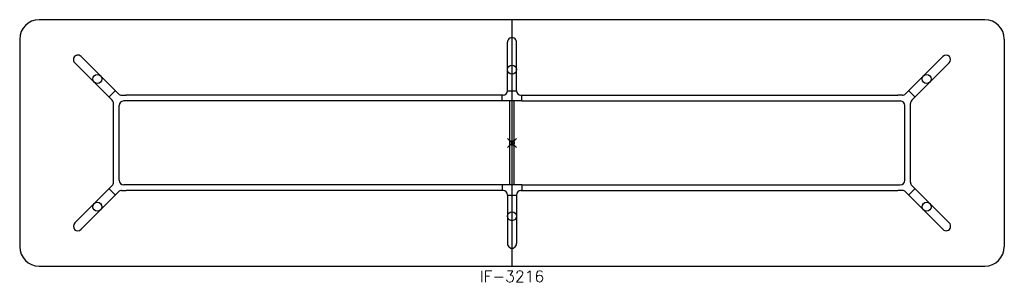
# Model space of a CAD drawing. Header units: inches. Extents: x -108 to 108, y -31 to 27.
import ezdxf
from ezdxf.enums import TextEntityAlignment as Align

# ---------------------------------------------------------------- set-up
doc = ezdxf.new("R2010")
doc.units = ezdxf.units.IN
doc.header["$MEASUREMENT"] = 0
doc.header["$PDMODE"] = 35
doc.layers.add('AFUTL-P', color=2, linetype='Continuous')
doc.layers.add('AFUTL-P-TN', color=2, linetype='Continuous')
doc.styles.get("Standard").update_dxf_attribs({"font": 'txt.shx'})

msp = doc.modelspace()

# ---------------------------------------------------------------- linework, layer by layer
at = {"layer": 'AFUTL-P'}
for p, q in [((103.75, 27), (-103.75, 27)), ((0, -27), (0, 27)), ((-108, 22.75), (-108, -22.75)), ((-0.98, 11.42), (-0.98, 22.07)), ((0.98, 11.42), (0.98, 22.07)), ((108, 22.75), (108, -22.75)), ((-87.73, 9.34), (-95.93, 17.54)), ((-94.54, 18.93), (-86.33, 10.73)), ((94.54, 18.93), (86.33, 10.73)), ((87.73, 9.34), (95.93, 17.54)), ((-88.41, 10.02), (-87.02, 11.41)), ((-0.98, 11.44), (0.98, 11.44)), ((88.41, 10.02), (87.02, 11.41)), ((-85.63, 10.44), (-84.63, 10.44)), ((-2.17, 9.19), (-85.18, 9.19)), ((-1.97, 10.44), (-84.63, 10.44)), ((-2.17, 9.19), (-2.17, 10.44)), ((2.17, 9.19), (-2.17, 9.19)), ((-0.5, -9.19), (-0.5, 9.19)), ((0.5, -9.19), (0.5, 9.19)), ((1.97, 10.44), (84.63, 10.44)), ((2.17, 9.19), (2.17, 10.44)), ((2.17, 9.19), (85.18, 9.19)), ((85.63, 10.44), (84.63, 10.44)), ((-87.43, -8.63), (-87.43, 8.63)), ((-86.18, -8.19), (-86.18, 8.19)), ((86.18, -8.19), (86.18, 8.19)), ((87.43, -8.63), (87.43, 8.63)), ((-87.73, -9.34), (-95.93, -17.54)), ((-94.54, -18.93), (-86.33, -10.73)), ((-88.41, -10.02), (-87.02, -11.41)), ((-85.63, -10.44), (-84.63, -10.44)), ((-2.17, -9.19), (-85.18, -9.19)), ((-1.97, -10.44), (-84.63, -10.44)), ((-2.17, -9.19), (-2.17, -10.44)), ((2.17, -9.19), (-2.17, -9.19)), ((1.97, -10.44), (84.63, -10.44)), ((2.17, -9.19), (2.17, -10.44)), ((2.17, -9.19), (85.18, -9.19)), ((85.63, -10.44), (84.63, -10.44)), ((94.54, -18.93), (86.33, -10.73)), ((88.41, -10.02), (87.02, -11.41)), ((87.73, -9.34), (95.93, -17.54)), ((-0.98, -11.42), (-0.98, -22.07)), ((-0.98, -11.44), (0.98, -11.44)), ((0.98, -11.42), (0.98, -22.07)), ((-103.75, -27), (103.75, -27))]:
    msp.add_line(p, q, dxfattribs=at)
for centre in [(0, 16.06), (-90.98, 13.99), (90.98, 13.99), (-90.98, -13.99), (0, -16.06), (90.98, -13.99)]:
    msp.add_circle(centre, 0.984, dxfattribs=at)
for centre, radius, start, end in [((-103.75, 22.75), 4.25, 90, 180), ((103.75, 22.75), 4.25, 360, 90), ((-1.97, 11.42), 0.984, 270, 0), ((1.97, 11.42), 0.984, 180, 270), ((-88.43, 8.63), 1, 0, 45), ((-85.63, 11.44), 1, 225, 270), ((-85.18, 8.19), 1, 90, 180), ((85.18, 8.19), 1, 0, 90), ((85.63, 11.44), 1, 270, 315), ((88.43, 8.63), 1, 135, 180), ((-88.43, -8.63), 1, 315, 0), ((-85.18, -8.19), 1, 180, 270), ((85.18, -8.19), 1, 270, 360), ((88.43, -8.63), 1, 180, 225), ((-85.63, -11.44), 1, 90, 135), ((-1.97, -11.42), 0.984, 0, 90), ((1.97, -11.42), 0.984, 90, 180), ((85.63, -11.44), 1, 45, 90), ((-103.75, -22.75), 4.25, 180, 270), ((103.75, -22.75), 4.25, 270, 0)]:
    msp.add_arc(centre, radius, start, end, dxfattribs=at)
for centre, major_axis, start_param, end_param in [((0, 22.07), (0, -1.01), 1.570796, 4.712389), ((-95.23, 18.24), (0.712, -0.712), 1.570796, 4.712389), ((95.23, 18.24), (0.712, 0.712), -1.570796, 1.570796), ((-95.23, -18.24), (-0.712, -0.712), -1.570796, 1.570796), ((95.23, -18.24), (-0.712, 0.712), 1.570796, 4.712389), ((0, -22.07), (0, -1.01), 4.712389, 7.853982)]:
    msp.add_ellipse(centre, major_axis=major_axis, ratio=0.978148, start_param=start_param, end_param=end_param, dxfattribs=at)
msp.add_point((0, 0), dxfattribs=at)

# ---------------------------------------------------------------- texts
at = {"layer": 'AFUTL-P-TN'}
msp.add_text('IF-3216', height=2.5, dxfattribs=at).set_placement((0, -30.5), align=Align.CENTER)

doc.saveas('drawing.dxf')
